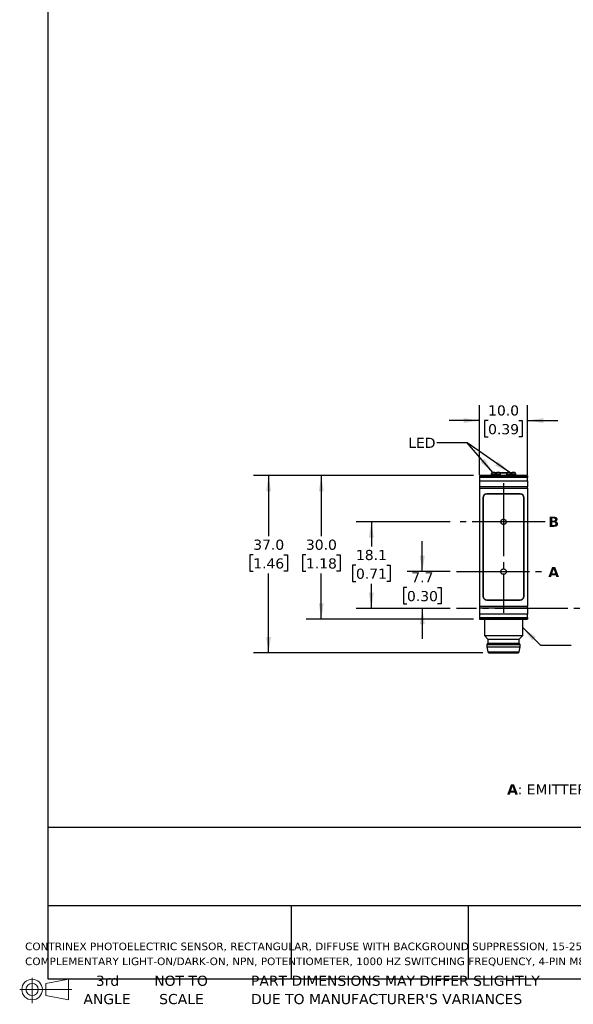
# Model space of a CAD drawing. Header units: millimetres. Extents: x 7 to 546, y 7 to 419.
# Tile 1 of 6: x 7 to 122, y 7 to 213. Entities that reach past the tile are written whole.
import ezdxf

# ---------------------------------------------------------------- set-up
doc = ezdxf.new("R2010")
doc.units = ezdxf.units.MM
doc.linetypes.add('SLD-Center', pattern=[19.05, 15.24, -1.27, 1.27, -1.27])
doc.linetypes.add('SLD-Solid', pattern=[0])
doc.layers.add('CENTER', color=40, linetype='SLD-Center')
doc.layers.add('DIMENSIONS', color=140, linetype='SLD-Solid', lineweight=25)
doc.layers.add('TEXT', color=140, linetype='SLD-Solid', lineweight=25)
doc.styles.add('SLDTEXTSTYLE0', font='VERDANAB.TTF')
doc.styles.add('SLDTEXTSTYLE1', font='VERDANA.TTF')
doc.styles.get("Standard").update_dxf_attribs({"font": 'VERDANA.TTF'})
doc.dimstyles.new('SLDDIMSTYLE0', dxfattribs={"dimtxt": 2.158008, "dimasz": 3.302, "dimexe": 0, "dimexo": 0.0625, "dimgap": 0.539502, "dimtad": 0, "dimtih": 1, "dimtoh": 1, "dimrnd": 1e-09, "dimzin": 12, "dimdsep": 46, "dimtxsty": 'SLDTEXTSTYLE1', "dimsah": 1, "dimcen": 0.09, "dimadec": 0, "dimazin": 3, "dimtfac": 1, "dimtmove": 0, "dimatfit": 0, "dimfxl": 0, "dimfrac": 2, "dimtolj": 1, "dimtzin": 12, "dimarcsym": 0})
doc.dimstyles.new('SLDDIMSTYLE1', dxfattribs={"dimtxt": 2.158008, "dimasz": 3.302, "dimexe": 0, "dimexo": 0.0625, "dimgap": 0.539502, "dimtad": 0, "dimtih": 1, "dimtoh": 1, "dimrnd": 1e-09, "dimzin": 12, "dimdsep": 46, "dimtxsty": 'SLDTEXTSTYLE1', "dimsah": 1, "dimcen": 0.09, "dimadec": 0, "dimazin": 3, "dimtfac": 1, "dimtofl": 0, "dimtmove": 0, "dimatfit": 3, "dimfxl": 0, "dimfrac": 2, "dimtolj": 1, "dimtzin": 12, "dimarcsym": 0})
doc.dimstyles.new('SLDDIMSTYLE2', dxfattribs={"dimtxt": 2.158008, "dimasz": 3.302, "dimexe": 0, "dimexo": 0.0625, "dimgap": 0.539502, "dimtad": 0, "dimtih": 1, "dimtoh": 1, "dimrnd": 1e-09, "dimzin": 4, "dimdsep": 46, "dimtxsty": 'SLDTEXTSTYLE1', "dimsah": 1, "dimcen": 0.09, "dimadec": 0, "dimazin": 1, "dimtfac": 1, "dimtmove": 0, "dimatfit": 0, "dimfxl": 0, "dimfrac": 2, "dimtolj": 1, "dimtzin": 12, "dimarcsym": 0})
doc.dimstyles.new('SLDDIMSTYLE4', dxfattribs={"dimtxt": 2.158008, "dimasz": 3.302, "dimexe": 0, "dimexo": 0.0625, "dimgap": 0.539502, "dimtad": 0, "dimtih": 1, "dimtoh": 1, "dimrnd": 1e-09, "dimzin": 4, "dimdsep": 46, "dimtxsty": 'SLDTEXTSTYLE1', "dimsah": 1, "dimcen": 0.09, "dimadec": 0, "dimazin": 1, "dimtfac": 1, "dimtofl": 0, "dimtmove": 0, "dimatfit": 3, "dimfxl": 0, "dimfrac": 2, "dimtolj": 1, "dimtzin": 12, "dimarcsym": 0})
doc.dimstyles.new('SLDDIMSTYLE5', dxfattribs={"dimtxt": 0.18, "dimasz": 3.302, "dimexe": 0, "dimexo": 0.0625, "dimgap": 0, "dimtad": 0, "dimtih": 1, "dimtoh": 1, "dimdec": 0, "dimrnd": 1e-09, "dimzin": 0, "dimdsep": 46, "dimtxsty": 'Standard', "dimsah": 1, "dimcen": 0.09, "dimadec": 0, "dimazin": 0, "dimtfac": 3.302, "dimtdec": 0, "dimtofl": 0, "dimtmove": 0, "dimatfit": 3, "dimfxl": 0, "dimfrac": 2, "dimtolj": 1, "dimtzin": 0, "dimarcsym": 0})

# ---------------------------------------------------------------- blocks, each defined once
blk = doc.blocks.new('Block11')
at = {"color": 7, "linetype": 'SLD-Solid', "lineweight": 18}
for p, q in [((2.59, 5.31), (2.59, 0)), ((5.48, 4.17), (10.18, 5.03)), ((5.48, 1.6), (5.48, 4.17)), ((10.18, 5.03), (10.18, 0.73)), ((0, 2.88), (10.87, 2.88)), ((5.48, 1.6), (10.18, 0.73))]:
    blk.add_line(p, q, dxfattribs=at)
for radius in [2.15, 1.29]:
    blk.add_circle((2.59, 2.88), radius, dxfattribs=at)
blk = doc.blocks.new('Block12')
at = {"color": 7, "linetype": 'Continuous'}
blk.add_blockref('Block11', (0, 0), dxfattribs=at)
blk = doc.blocks.new('SW_NOTE_0')
at = {"layer": 'TEXT', "color": 0, "attachment_point": 1}
for s, insert, char_height, style in [('A', (0, 2.69), 2.12, 'SLDTEXTSTYLE0'), (': EMITTER AXIS      ', (2.19, 2.69), 2.1167, 'SLDTEXTSTYLE1'), ('B', (30.97, 2.69), 2.12, 'SLDTEXTSTYLE0'), (': RECEIVER AXIS', (33.12, 2.69), 2.1167, 'SLDTEXTSTYLE1')]:
    blk.add_mtext(s, dxfattribs=dict(at, insert=insert, char_height=char_height, style=style))
blk = doc.blocks.new('SW_NOTE_0_1')
at = {"layer": 'TEXT', "color": 0, "char_height": 1.5875, "attachment_point": 1, "style": 'SLDTEXTSTYLE1'}
for s, insert in [('CONTRINEX PHOTOELECTRIC SENSOR, RECTANGULAR, DIFFUSE WITH BACKGROUND SUPPRESSION, 15-250MM SENSING DISTANCE, ', (0, 2.02)), ('COMPLEMENTARY LIGHT-ON/DARK-ON, NPN, POTENTIOMETER, 1000 HZ SWITCHING FREQUENCY, 4-PIN M8 QUICK-DISCONNECT.', (0, -1.1))]:
    blk.add_mtext(s, dxfattribs=dict(at, insert=insert))
blk = doc.blocks.new('SW_NOTE_0_4')
at = {"layer": 'TEXT', "color": 0, "char_height": 2.1167, "attachment_point": 1, "style": 'SLDTEXTSTYLE1'}
for s, insert in [('PART DIMENSIONS MAY DIFFER SLIGHTLY ', (0, 2.69)), ("DUE TO MANUFACTURER'S VARIANCES", (0, -1.13))]:
    blk.add_mtext(s, dxfattribs=dict(at, insert=insert))
blk = doc.blocks.new('SW_NOTE_0_5')
at = {"layer": 'TEXT', "color": 0, "char_height": 2.117, "attachment_point": 2, "style": 'SLDTEXTSTYLE1'}
for s, insert in [('NOT TO', (5.26, 2.69)), ('SCALE', (5.35, -1.13))]:
    blk.add_mtext(s, dxfattribs=dict(at, insert=insert))
blk = doc.blocks.new('SW_NOTE_0_6')
at = {"layer": 'TEXT', "color": 0, "char_height": 2.117, "attachment_point": 2, "style": 'SLDTEXTSTYLE1'}
for s, insert in [('3rd', (2.32, 2.69)), ('ANGLE', (2.22, -1.13))]:
    blk.add_mtext(s, dxfattribs=dict(at, insert=insert))
blk = doc.blocks.new('_D')
at = {"layer": 'DIMENSIONS'}
for p, q in [((90.88, 97.71), (90.88, 104.06)), ((96.71, 97.71), (87.7, 97.71)), ((87.67, 94.4), (86.95, 94.4)), ((86.95, 94.4), (86.95, 90.97)), ((94.08, 94.4), (94.81, 94.4)), ((94.81, 94.4), (94.81, 90.97)), ((86.95, 90.97), (87.67, 90.97)), ((94.81, 90.97), (94.08, 90.97)), ((96.71, 90.01), (87.7, 90.01)), ((90.88, 90.01), (90.88, 83.66))]:
    blk.add_line(p, q, dxfattribs=at)
for points in [[(90.88, 97.71), (91.39, 101.02), (90.37, 101.02)], [(90.88, 90.01), (90.37, 86.71), (91.39, 86.71)]]:
    blk.add_solid(points, dxfattribs=at)
at = {"layer": 'DIMENSIONS', "char_height": 2.117, "attachment_point": 1, "style": 'SLDTEXTSTYLE1'}
for s, insert in [('7.7', (88.57, 97.57)), ('0.30', (87.67, 93.66))]:
    blk.add_mtext(s, dxfattribs=dict(at, insert=insert))
blk = doc.blocks.new('_D_1')
at = {"layer": 'DIMENSIONS'}
for p, q in [((96.71, 108.11), (77.06, 108.11)), ((80.24, 108.11), (80.24, 102.98)), ((77.03, 99.07), (76.31, 99.07)), ((76.31, 99.07), (76.31, 95.64)), ((83.44, 99.07), (84.17, 99.07)), ((84.17, 99.07), (84.17, 95.64)), ((76.31, 95.64), (77.03, 95.64)), ((80.24, 90.01), (80.24, 95.16)), ((84.17, 95.64), (83.44, 95.64)), ((96.71, 90.01), (77.06, 90.01))]:
    blk.add_line(p, q, dxfattribs=at)
for points in [[(80.24, 108.11), (79.73, 104.81), (80.74, 104.81)], [(80.24, 90.01), (80.74, 93.32), (79.73, 93.32)]]:
    blk.add_solid(points, dxfattribs=at)
at = {"layer": 'DIMENSIONS', "char_height": 2.117, "attachment_point": 1, "style": 'SLDTEXTSTYLE1'}
for s, insert in [('18.1', (77.03, 102.24)), ('0.71', (77.03, 98.33))]:
    blk.add_mtext(s, dxfattribs=dict(at, insert=insert))
blk = doc.blocks.new('_D_10')
at = {"layer": 'DIMENSIONS'}
for p, q in [((101.56, 117.76), (66.61, 117.76)), ((69.79, 117.76), (69.79, 105.13)), ((66.58, 101.22), (65.86, 101.22)), ((65.86, 101.22), (65.86, 97.79)), ((72.99, 101.22), (73.72, 101.22)), ((73.72, 101.22), (73.72, 97.79)), ((65.86, 97.79), (66.58, 97.79)), ((69.79, 87.76), (69.79, 97.31)), ((73.72, 97.79), (72.99, 97.79)), ((101.56, 87.76), (66.61, 87.76))]:
    blk.add_line(p, q, dxfattribs=at)
for points in [[(69.79, 117.76), (69.28, 114.46), (70.29, 114.46)], [(69.79, 87.76), (70.29, 91.07), (69.28, 91.07)]]:
    blk.add_solid(points, dxfattribs=at)
at = {"layer": 'DIMENSIONS', "char_height": 2.117, "attachment_point": 1, "style": 'SLDTEXTSTYLE1'}
for s, insert in [('30.0', (66.58, 104.39)), ('1.18', (66.58, 100.48))]:
    blk.add_mtext(s, dxfattribs=dict(at, insert=insert))
blk = doc.blocks.new('_D_11')
at = {"layer": 'DIMENSIONS'}
for p, q in [((101.56, 117.76), (55.61, 117.76)), ((58.78, 117.76), (58.78, 105.13)), ((55.58, 101.22), (54.85, 101.22)), ((54.85, 101.22), (54.85, 97.79)), ((61.99, 101.22), (62.71, 101.22)), ((62.71, 101.22), (62.71, 97.79)), ((54.85, 97.79), (55.58, 97.79)), ((58.78, 80.76), (58.78, 97.31)), ((62.71, 97.79), (61.99, 97.79)), ((103.48, 80.76), (55.61, 80.76))]:
    blk.add_line(p, q, dxfattribs=at)
for points in [[(58.78, 117.76), (58.28, 114.46), (59.29, 114.46)], [(58.78, 80.76), (59.29, 84.07), (58.28, 84.07)]]:
    blk.add_solid(points, dxfattribs=at)
at = {"layer": 'DIMENSIONS', "char_height": 2.117, "attachment_point": 1, "style": 'SLDTEXTSTYLE1'}
for s, insert in [('37.0', (55.58, 104.39)), ('1.46', (55.58, 100.48))]:
    blk.add_mtext(s, dxfattribs=dict(at, insert=insert))
blk = doc.blocks.new('_D_12')
at = {"layer": 'DIMENSIONS'}
for p, q in [((102.83, 117.95), (102.83, 132.44)), ((112.83, 117.95), (112.83, 132.44)), ((102.83, 129.26), (96.48, 129.26)), ((104.61, 129.26), (103.88, 129.26)), ((103.88, 129.26), (103.88, 125.83)), ((111.02, 129.26), (111.75, 129.26)), ((111.75, 129.26), (111.75, 125.83)), ((112.83, 129.26), (119.18, 129.26)), ((103.88, 125.83), (104.61, 125.83)), ((111.75, 125.83), (111.02, 125.83))]:
    blk.add_line(p, q, dxfattribs=at)
for points in [[(102.83, 129.26), (99.53, 129.77), (99.53, 128.75)], [(112.83, 129.26), (116.13, 128.75), (116.13, 129.77)]]:
    blk.add_solid(points, dxfattribs=at)
at = {"layer": 'DIMENSIONS', "char_height": 2.117, "attachment_point": 1, "style": 'SLDTEXTSTYLE1'}
for s, insert in [('10.0', (104.61, 132.43)), ('0.39', (104.61, 128.52))]:
    blk.add_mtext(s, dxfattribs=dict(at, insert=insert))

msp = doc.modelspace()

# ---------------------------------------------------------------- linework, layer by layer
for p, q in [((112.829, 117.765), (102.829, 117.765)), ((102.829, 117.765), (102.829, 117.732)), ((102.829, 117.732), (112.829, 117.732)), ((102.829, 117.732), (102.829, 117.392)), ((112.829, 117.392), (102.829, 117.392)), ((102.829, 117.392), (102.829, 116.68)), ((105.252, 118.085), (105.229, 118.04)), ((105.229, 118.04), (105.229, 117.765)), ((107.229, 118.04), (105.229, 118.04)), ((106.039, 118.415), (105.442, 118.415)), ((106.229, 118.085), (106.039, 118.415)), ((106.12, 118.291), (106.117, 118.279)), ((106.204, 118.291), (106.12, 118.291)), ((106.177, 118.175), (106.204, 118.291)), ((106.419, 118.415), (106.229, 118.085)), ((106.287, 118.365), (106.39, 118.365)), ((107.017, 118.415), (106.419, 118.415)), ((108.564, 118.291), (107.094, 118.291)), ((107.229, 118.04), (107.206, 118.085)), ((107.229, 117.765), (107.229, 118.04)), ((108.452, 118.085), (108.429, 118.04)), ((108.429, 118.04), (108.429, 117.765)), ((110.429, 118.04), (108.429, 118.04)), ((109.239, 118.415), (108.642, 118.415)), ((109.429, 118.085), (109.239, 118.415)), ((109.538, 118.291), (109.311, 118.291)), ((109.619, 118.415), (109.429, 118.085)), ((109.541, 118.279), (109.538, 118.291)), ((110.217, 118.415), (109.619, 118.415)), ((110.429, 118.04), (110.406, 118.085)), ((110.429, 117.765), (110.429, 118.04)), ((112.829, 117.732), (112.829, 117.765)), ((112.829, 117.732), (112.829, 117.392)), ((112.829, 116.68), (112.829, 117.392)), ((102.829, 116.68), (112.829, 116.68)), ((102.829, 116.68), (102.829, 115.39)), ((112.829, 115.39), (102.829, 115.39)), ((102.829, 115.39), (102.829, 115.135)), ((112.829, 116.68), (112.829, 115.39)), ((112.829, 115.135), (112.829, 115.39)), ((102.829, 115.135), (102.829, 90.395)), ((102.829, 115.135), (112.829, 115.135)), ((103.529, 113.165), (103.529, 92.565)), ((103.579, 113.115), (103.579, 92.615)), ((111.329, 113.965), (104.329, 113.965)), ((111.279, 113.915), (104.379, 113.915)), ((112.079, 92.615), (112.079, 113.115)), ((112.129, 92.565), (112.129, 113.165)), ((112.829, 115.135), (112.829, 90.395)), ((104.329, 91.765), (111.329, 91.765)), ((104.379, 91.815), (111.279, 91.815)), ((112.829, 90.395), (102.829, 90.395)), ((102.829, 90.395), (102.829, 90.14)), ((102.829, 90.14), (112.829, 90.14)), ((102.829, 90.14), (102.829, 88.85)), ((112.829, 88.85), (102.829, 88.85)), ((102.829, 88.85), (102.829, 88.138)), ((112.829, 90.14), (112.829, 90.395)), ((112.829, 90.14), (112.829, 88.85)), ((112.829, 88.138), (112.829, 88.85)), ((102.829, 88.138), (112.829, 88.138)), ((102.829, 88.138), (102.829, 87.798)), ((112.829, 87.798), (102.829, 87.798)), ((102.829, 87.798), (102.829, 87.765)), ((102.829, 87.765), (112.829, 87.765)), ((103.829, 87.765), (103.829, 84.378)), ((111.829, 84.378), (111.829, 87.765)), ((112.829, 88.138), (112.829, 87.798)), ((112.829, 87.765), (112.829, 87.798)), ((103.829, 84.378), (104.579, 83.628)), ((103.829, 84.378), (111.829, 84.378)), ((111.079, 83.628), (111.829, 84.378)), ((104.579, 82.765), (104.379, 82.515)), ((104.379, 82.515), (104.379, 82.015)), ((104.379, 82.515), (111.279, 82.515)), ((104.579, 83.628), (104.579, 82.765)), ((104.579, 83.628), (111.079, 83.628)), ((104.579, 82.765), (111.079, 82.765)), ((111.079, 82.765), (111.079, 83.628)), ((111.279, 82.515), (111.079, 82.765)), ((111.279, 82.015), (111.279, 82.515)), ((104.379, 82.015), (104.552, 80.933)), ((104.379, 82.015), (111.279, 82.015)), ((104.552, 80.933), (111.107, 80.933)), ((111.107, 80.933), (111.279, 82.015))]:
    msp.add_line(p, q)
for centre, radius, start, end in [((106.217, 118.265), 0.1, 90, 165), ((109.442, 118.265), 0.1, 15, 90), ((104.329, 113.165), 0.8, 90, 180), ((104.379, 113.115), 0.8, 90, 180), ((111.279, 113.115), 0.8, 0, 90), ((111.329, 113.165), 0.8, 0, 90), ((104.329, 92.565), 0.8, 180, 270), ((104.379, 92.615), 0.8, 180, 270), ((111.279, 92.615), 0.8, 270, 0), ((111.329, 92.565), 0.8, 270, 0), ((104.749, 80.965), 0.2, 189.06218, 270), ((110.909, 80.965), 0.2, 270, 350.93782)]:
    msp.add_arc(centre, radius, start, end)
for centre, start_param, end_param in [((106.229, 111.464), 0.3927394, 0.4949341), ((106.229, 111.464), 5.7882512, 5.8904459), ((109.429, 111.464), 0.3927394, 0.4949341), ((109.429, 111.464), 5.7882512, 5.8904459)]:
    msp.add_ellipse(centre, major_axis=(0, 7.523), ratio=0.2734697, start_param=start_param, end_param=end_param)
for points, knots in [([(106.204, 118.291), (106.206, 118.301), (106.21, 118.312), (106.215, 118.321), (106.221, 118.33), (106.227, 118.338), (106.234, 118.344), (106.242, 118.351), (106.251, 118.356), (106.259, 118.36), (106.268, 118.363), (106.277, 118.365), (106.287, 118.365)], [0, 0, 0, 0, 0.00003323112, 0.00003323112, 0.00003323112, 0.00006639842, 0.00006639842, 0.00006639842, 0.00010053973, 0.00010053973, 0.00010053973, 0.00013404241, 0.00013404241, 0.00013404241, 0.00013404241]), ([(106.287, 118.365), (106.274, 118.365), (106.25, 118.365), (106.238, 118.365), (106.232, 118.365)], [0, 0, 0, 0, 0.5352786, 1, 1, 1, 1]), ([(108.613, 118.365), (108.577, 118.365), (108.459, 118.365), (108.267, 118.365), (108.054, 118.365), (107.873, 118.365), (107.698, 118.365), (107.531, 118.365), (107.374, 118.365), (107.206, 118.365), (107.103, 118.365), (107.045, 118.365)], [0, 0, 0, 0, 0.076545, 0.2522271, 0.3623367, 0.4718832, 0.5822728, 0.6804209, 0.7782099, 0.8766348, 1, 1, 1, 1]), ([(109.44, 118.365), (109.44, 118.365), (109.44, 118.365), (109.423, 118.365), (109.38, 118.365), (109.331, 118.365), (109.277, 118.365), (109.268, 118.365)], [0, 0, 0, 0, 0.1364571, 0.3516753, 0.568293, 0.9308948, 1, 1, 1, 1]), ([(104.749, 80.765), (104.75, 80.765), (104.752, 80.765), (104.767, 80.765), (104.792, 80.765), (104.827, 80.765), (104.903, 80.765), (105.059, 80.765), (105.368, 80.765), (105.801, 80.765), (106.379, 80.765), (107.071, 80.765), (107.829, 80.765), (108.588, 80.765), (109.28, 80.765), (109.857, 80.765), (110.29, 80.765), (110.599, 80.765), (110.77, 80.765), (110.859, 80.765), (110.901, 80.765), (110.907, 80.765), (110.909, 80.765)], [0, 0, 0, 0, 0.0181423, 0.0362025, 0.054239, 0.0723105, 0.0904756, 0.1477161, 0.2050188, 0.2717748, 0.3441819, 0.4209155, 0.5000107, 0.5791059, 0.6558395, 0.7282465, 0.7950025, 0.8522428, 0.9095455, 0.9397142, 0.969775, 1, 1, 1, 1])]:
    msp.add_open_spline(points, degree=3, knots=knots)
at = {"layer": 'CENTER'}
for p, q in [((107.829, 116.178), (107.829, 89.105)), ((116.558, 108.115), (97.984, 108.115)), ((97.984, 97.715), (116.558, 97.715)), ((159.339, 90.015), (97.984, 90.015))]:
    msp.add_line(p, q, dxfattribs=at)
for centre, radius in [((107.829, 108.106), 0.555), ((107.829, 97.713), 0.568)]:
    msp.add_circle(centre, radius, dxfattribs=at)
at = {"layer": 'DIMENSIONS'}
msp.add_solid([(111.829, 86.009), (113.83, 83.334), (114.542, 84.059)], dxfattribs=at)
at = {"layer": 'TEXT'}
for p, q in [((12.7, 419.1), (12.7, 12.7)), ((546.1, 44.252), (12.7, 44.252)), ((546.1, 27.94), (12.7, 27.94)), ((63.5, 27.94), (63.5, 12.7)), ((100.423, 27.94), (100.423, 12.7)), ((12.7, 12.7), (546.1, 12.7))]:
    msp.add_line(p, q, dxfattribs=at)
at = {"layer": 'TEXT', "flags": 128}
msp.add_lwpolyline([(121.973, 82.287), (115.623, 82.287), (111.829, 86.009)], dxfattribs=at)

# ---------------------------------------------------------------- block references
at = {"layer": 'TEXT'}
for name, p in [('SW_NOTE_0', (108.582, 50.594)), ('SW_NOTE_0_1', (7.966, 18.216)), ('Block12', (6.838, 7.554)), ('SW_NOTE_0_6', (22.847, 10.635)), ('SW_NOTE_0_5', (35.257, 10.635)), ('SW_NOTE_0_4', (55.119, 10.635))]:
    msp.add_blockref(name, p, dxfattribs=at)

# ---------------------------------------------------------------- texts
at = {"layer": 'TEXT', "attachment_point": 1}
for s, insert, char_height, style in [('LED', (87.935, 125.658), 2.1167, 'SLDTEXTSTYLE1'), ('LED', (87.935, 125.658), 2.1167, 'SLDTEXTSTYLE1'), ('B', (117.199, 109.18), 2.117, 'SLDTEXTSTYLE0'), ('A', (117.178, 98.685), 2.117, 'SLDTEXTSTYLE0')]:
    msp.add_mtext(s, dxfattribs=dict(at, insert=insert, char_height=char_height, style=style))

# ---------------------------------------------------------------- dimensions: what is measured, and where the dimension line sits
at = {"layer": 'DIMENSIONS'}
dim = msp.add_linear_dim(base=(112.829, 129.262), p1=(102.829, 116.68), p2=(112.829, 116.68), dimstyle='SLDDIMSTYLE2', dxfattribs=at)
dim.commit()
dim.dimension.update_dxf_attribs({"geometry": '_D_12', "text_midpoint": (107.815, 129.262), "dimtype": 160})
for base, p1, p2, dimstyle, picture, middle in [((58.783, 80.765), (102.829, 117.765), (104.749, 80.765), 'SLDDIMSTYLE4', '_D_11', (58.783, 101.22)), ((69.786, 117.765), (102.829, 87.765), (102.829, 117.765), 'SLDDIMSTYLE4', '_D_10', (69.786, 101.22)), ((80.236, 108.115), (97.984, 90.015), (97.984, 108.115), 'SLDDIMSTYLE1', '_D_1', (80.236, 99.071)), ((90.877, 97.715), (97.984, 90.015), (97.984, 97.715), 'SLDDIMSTYLE0', '_D', (90.877, 94.397))]:
    dim = msp.add_linear_dim(base=base, p1=p1, p2=p2, angle=90, dimstyle=dimstyle, dxfattribs=at)
    dim.commit()
    dim.dimension.update_dxf_attribs({"geometry": picture, "text_midpoint": middle, "dimtype": 160})

# ---------------------------------------------------------------- leaders
at = {"layer": 'TEXT'}
for points in [[(105.6, 118.415), (100.261, 124.604), (93.911, 124.604)], [(109.116, 118.415), (100.261, 124.604), (93.911, 124.604)]]:
    msp.add_leader(points, dimstyle='SLDDIMSTYLE5', dxfattribs=at)

doc.saveas('drawing.dxf')
